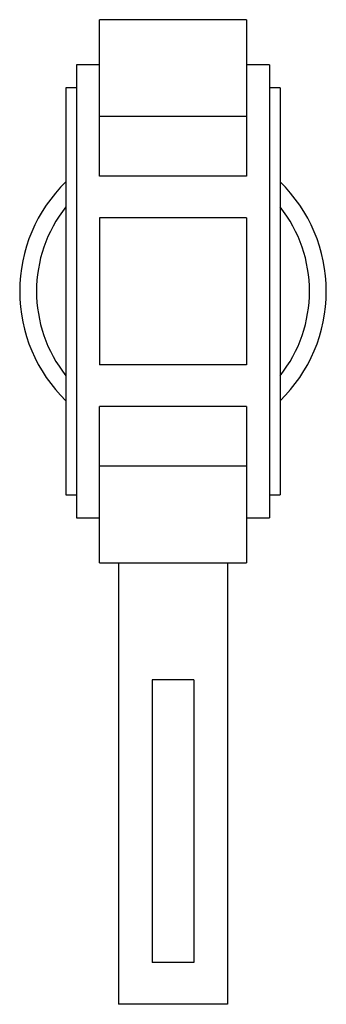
# Paper-space layout '_Inferiore' of a CAD drawing. Header units: millimetres. Extents: x -36 to 36, y -170 to 65.
import ezdxf

# ---------------------------------------------------------------- set-up
doc = ezdxf.new("R2010")
doc.units = ezdxf.units.MM

psp = doc.layouts.new('_Inferiore')

# ---------------------------------------------------------------- linework, layer by layer
at = {"color": 7, "linetype": 'Continuous', "lineweight": 25}
for p, q in [((17.5, 64.77), (-17.5, 64.77)), ((-17.5, 27.43), (-17.5, 64.77)), ((17.5, 64.77), (17.5, 27.43)), ((-17.5, 54), (-23, 54)), ((-23, 54), (-23, -54)), ((23, 54), (17.5, 54)), ((23, 54), (23, -54)), ((-23, 48.5), (-25.5, 48.5)), ((-25.5, 48.5), (-25.5, -48.5)), ((25.5, 48.5), (23, 48.5)), ((25.5, 48.5), (25.5, -48.5)), ((17.5, 41.72), (-17.5, 41.72)), ((17.5, 27.43), (-17.5, 27.43)), ((17.5, 17.5), (-17.5, 17.5)), ((-17.5, 17.5), (-17.5, -17.5)), ((17.5, 17.5), (17.5, -17.5)), ((17.5, -17.5), (-17.5, -17.5)), ((-17.5, -64.77), (-17.5, -27.43)), ((17.5, -27.43), (-17.5, -27.43)), ((17.5, -27.43), (17.5, -64.77)), ((17.5, -41.72), (-17.5, -41.72)), ((-25.5, -48.5), (-23, -48.5)), ((23, -48.5), (25.5, -48.5)), ((-23, -54), (-17.5, -54)), ((17.5, -54), (23, -54)), ((-17.5, -64.77), (17.5, -64.77)), ((-13, -64.77), (-13, -170)), ((13, -64.77), (13, -170)), ((5, -92.6), (-5, -92.6)), ((-5, -92.6), (-5, -160)), ((5, -92.6), (5, -160)), ((5, -160), (-5, -160)), ((13, -170), (-13, -170))]:
    psp.add_line(p, q, dxfattribs=at)
for radius, start, end in [(36.5, 134.3172, 225.6828), (36.5, 314.3172, 45.6828), (32.5, 141.6851, 218.3149), (32.5, 321.6851, 38.3149)]:
    psp.add_arc((0, 0), radius, start, end, dxfattribs=at)

doc.saveas('drawing.dxf')
